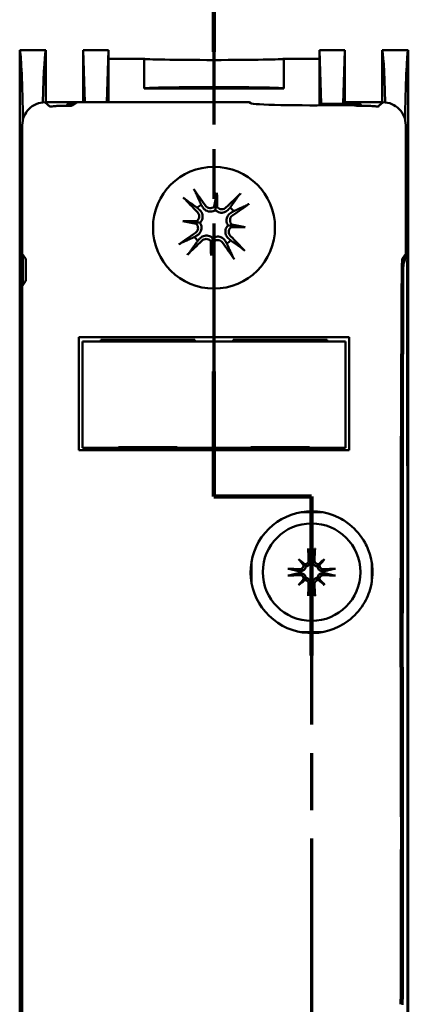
# Model space of a CAD drawing. Header units: millimetres. Extents: x -1 to 153, y 0 to 233.
# Tile 4 of 6: x 121 to 151, y 56 to 132. Entities that reach past the tile are written whole.
import ezdxf

# ---------------------------------------------------------------- set-up
doc = ezdxf.new("R2010")
doc.units = ezdxf.units.MM
doc.header["$LTSCALE"] = 1.333333
doc.linetypes.add('CHAIN', pattern=[0.3543, 0.2362, -0.0295, 0.0591, -0.0295])
doc.linetypes.add('LONG_DASH_DOTTED', pattern=[0.3001, 0.2362, -0.0295, 0.0049, -0.0295])
doc.layers.add('Arêtes visibles(ISO)', color=7, linetype='Continuous', lineweight=50)
doc.layers.add('Lignes des vues en coupe(ISO)', color=7, linetype='LONG_DASH_DOTTED', lineweight=70)

# ---------------------------------------------------------------- blocks, each defined once
blk = doc.blocks.new('SectionConversion2D0')
at = {"layer": 'Lignes des vues en coupe(ISO)', "linetype": 'CHAIN', "ltscale": 36.055874}
blk.add_line((142.981, 201.607), (142.981, 168.884), dxfattribs=at)
at = {"layer": 'Lignes des vues en coupe(ISO)', "linetype": 'Continuous', "lineweight": 140}
for p, q in [((142.981, 201.607), (142.981, 194.433)), ((142.981, 176.058), (142.981, 168.884)), ((142.981, 168.884), (148.581, 168.884)), ((148.581, 168.884), (148.581, 159.731))]:
    blk.add_line(p, q, dxfattribs=at)
at = {"layer": 'Lignes des vues en coupe(ISO)', "linetype": 'CHAIN', "ltscale": 6.222661}
blk.add_line((142.981, 168.884), (148.581, 168.884), dxfattribs=at)
at = {"layer": 'Lignes des vues en coupe(ISO)', "linetype": 'CHAIN', "ltscale": 41.637676}
blk.add_line((148.581, 168.884), (148.581, 130.227), dxfattribs=at)

msp = doc.modelspace()

# ---------------------------------------------------------------- linework, layer by layer
at = {"layer": 'Arêtes visibles(ISO)'}
for p, q in [((120.82, 115.341), (120.82, 129.381)), ((122.82, 129.381), (120.82, 129.381)), ((122.82, 125.381), (122.82, 129.381)), ((127.616, 129.381), (125.687, 129.381)), ((125.687, 129.381), (125.811, 125.381)), ((127.616, 129.381), (125.687, 129.381)), ((125.687, 129.381), (125.687, 129.381)), ((125.687, 129.381), (125.687, 125.381)), ((127.492, 125.381), (127.616, 129.381)), ((127.616, 129.381), (127.616, 128.715)), ((127.616, 129.381), (127.616, 129.381)), ((143.758, 128.715), (143.758, 129.381)), ((143.758, 129.381), (145.687, 129.381)), ((143.758, 129.381), (143.758, 129.381)), ((145.687, 129.381), (143.758, 129.381)), ((143.758, 129.381), (143.886, 125.253)), ((145.559, 125.253), (145.687, 129.381)), ((145.687, 129.381), (145.687, 129.381)), ((145.687, 129.381), (145.687, 125.381)), ((148.554, 125.381), (148.554, 129.381)), ((148.554, 129.381), (150.554, 129.381)), ((150.554, 129.381), (150.554, 115.341)), ((127.616, 125.381), (127.616, 128.715)), ((127.616, 128.715), (130.354, 128.715)), ((130.354, 126.448), (130.354, 128.715)), ((141.02, 128.715), (141.02, 126.448)), ((141.02, 128.715), (143.758, 128.715)), ((143.758, 128.715), (143.758, 125.15)), ((130.354, 126.448), (141.02, 126.448)), ((122.82, 125.381), (122.793, 125.354)), ((122.82, 125.381), (125.237, 125.381)), ((124.515, 125.253), (124.421, 125.16)), ((125.045, 125.253), (124.515, 125.253)), ((124.515, 125.108), (124.515, 125.253)), ((125.237, 125.381), (124.861, 125.131)), ((125.237, 125.381), (138.376, 125.381)), ((138.494, 125.303), (138.376, 125.381)), ((143.886, 125.253), (143.886, 125.15)), ((143.886, 125.253), (145.559, 125.253)), ((145.687, 125.381), (145.559, 125.253)), ((146.86, 125.253), (145.559, 125.253)), ((145.687, 125.381), (148.554, 125.381)), ((146.86, 125.253), (146.86, 125.108)), ((146.953, 125.16), (146.86, 125.253)), ((148.581, 125.354), (148.554, 125.381)), ((146.513, 125.131), (146.499, 125.14)), ((121.02, 113.782), (121.02, 123.642)), ((150.354, 123.642), (150.354, 113.782)), ((135.915, 118.442), (135.82, 117.448)), ((133.293, 116.276), (134.287, 116.181)), ((138.081, 115.82), (137.087, 115.915)), ((120.82, 23.422), (120.82, 115.341)), ((120.82, 115.341), (120.906, 112.851)), ((150.468, 112.851), (150.554, 115.341)), ((150.554, 115.341), (150.554, 23.422)), ((135.459, 113.654), (135.554, 114.648)), ((121.02, 113.782), (121.271, 113.406)), ((121.065, 111.365), (121.065, 113.715)), ((150.1, 113.381), (150.309, 113.381)), ((150.109, 113.414), (150.354, 113.782)), ((150.309, 113.381), (150.187, 113.014)), ((150.309, 113.715), (150.309, 113.381)), ((120.918, 111.663), (120.918, 98.937)), ((121.271, 111.675), (121.02, 111.298)), ((150.456, 98.937), (150.456, 111.663)), ((121.02, 27.464), (121.02, 111.298)), ((134.22, 107.181), (127.02, 107.181)), ((127.02, 107.181), (127.02, 107.048)), ((127.21, 107.381), (144.165, 107.381)), ((129.615, 107.181), (129.615, 107.048)), ((134.22, 107.048), (134.22, 107.181)), ((137.154, 107.181), (137.154, 107.048)), ((144.354, 107.181), (137.154, 107.181)), ((141.759, 107.048), (141.759, 107.181)), ((144.354, 107.048), (144.354, 107.181)), ((125.62, 98.915), (125.62, 107.048)), ((125.62, 107.048), (145.754, 107.048)), ((145.754, 107.048), (145.754, 98.915)), ((128.38, 98.915), (125.62, 98.915)), ((128.38, 98.915), (128.38, 98.955)), ((128.38, 98.955), (132.861, 98.955)), ((128.38, 98.915), (132.861, 98.915)), ((132.861, 98.955), (132.861, 98.915)), ((138.514, 98.915), (132.861, 98.915)), ((138.514, 98.915), (138.514, 98.955)), ((138.514, 98.955), (142.994, 98.955)), ((138.514, 98.915), (142.994, 98.915)), ((142.994, 98.955), (142.994, 98.915)), ((145.754, 98.915), (142.994, 98.915)), ((145.022, 98.715), (126.352, 98.715)), ((120.905, 97.728), (120.889, 97.304)), ((150.485, 97.304), (150.469, 97.728)), ((120.872, 95.911), (120.872, 42.851)), ((150.502, 42.851), (150.502, 95.911)), ((142.16, 90.375), (142.55, 89.985)), ((144.148, 90.375), (143.758, 89.985)), ((142.16, 88.387), (142.55, 88.777)), ((144.148, 88.387), (143.758, 88.777))]:
    msp.add_line(p, q, dxfattribs=at)
for centre, radius in [((135.687, 115.774), 4.667), ((143.154, 89.381), 3.733)]:
    msp.add_circle(centre, radius, dxfattribs=at)
for centre, radius, start, end in [((135.687, 116.048), 1.785, 123.4398, 135.68578), ((135.687, 116.048), 1.785, 33.4398, 45.68578), ((135.687, 116.048), 1.785, 213.4398, 225.68578), ((135.687, 116.048), 1.785, 303.4398, 315.68578), ((135.687, 101.115), 5.667, 202.40395, 202.84474), ((135.687, 101.115), 5.667, 337.15526, 337.59605), ((143.154, 89.381), 4.667, 63.94868, 307.04733), ((143.154, 89.381), 0.957, 85.68672, 94.31328), ((143.154, 89.381), 0.957, 175.68672, 184.31328), ((143.154, 89.381), 0.957, 355.68672, 4.31328), ((143.154, 89.381), 0.957, 265.68672, 274.31328)]:
    msp.add_arc(centre, radius, start, end, dxfattribs=at)
for centre, major_axis, ratio, start_param, end_param in [((120.813, 105.691), (0, -23.694), 0.017455, 2.516747, 3.124139), ((122.828, 105.691), (0, -23.694), 0.017455, 3.159046, 3.732002), ((148.547, 105.691), (0, -23.694), 0.017455, 2.551183, 3.124139), ((150.561, 105.691), (0, -23.694), 0.017455, 3.159046, 3.766438), ((135.687, 128.715), (5.333, 0), 0.017455, 3.141593, 6.283185), ((135.687, 126.448), (5.333, 0), 0.017455, 0, 3.141593), ((143.154, 125.311), (4.667, 0), 0.034921, 3.193953, 5.177013), ((121.042, 123.827), (0, -1.333), 0.017455, 1.727386, 2.516747), ((123.996, 125.132), (-0.867, 0), 0.034921, 1.369212, 3.089233), ((124.421, 123.827), (0, 1.333), 0.017455, 0.017453, 0.286339), ((145.633, 125.139), (0.867, 0), 0.034921, 0.05236, 2.03542), ((147.379, 125.132), (-0.867, 0), 0.034921, 0.05236, 1.772409), ((146.953, 123.827), (0, -1.333), 0.017455, 2.855254, 3.124139), ((150.333, 123.827), (0, 1.333), 0.017455, 0.624845, 1.414207), ((135.131, 115.672), (-5.968, 8.815), 0.087156, 4.858078, 5.007991), ((136.161, 116.523), (7.531, -7.524), 0.087156, 4.416787, 4.5667), ((137.288, 115.787), (1.693, 10.402), 0.173648, 1.341111, 1.444187), ((134.066, 116.094), (-0.299, -10.534), 0.173648, 1.697406, 1.800481), ((136.162, 115.574), (-7.524, -7.531), 0.087156, 4.416787, 4.5667), ((135.578, 117.691), (-0.358, 0.058), 0.868224, 2.08502, 2.445156), ((136.104, 117.641), (-0.362, 0.01), 0.868224, 0.696437, 1.056572), ((135.311, 116.604), (8.815, 5.968), 0.087156, 4.858078, 5.007991), ((135.641, 114.426), (10.534, -0.299), 0.173648, 1.697406, 1.800481), ((135.948, 117.649), (-10.402, 1.693), 0.173648, 1.341111, 1.444187), ((134.094, 116.465), (-0.01, -0.362), 0.868224, 0.696437, 1.056572), ((134.044, 115.939), (-0.058, -0.358), 0.868224, 2.08502, 2.445156), ((137.281, 115.631), (0.01, 0.362), 0.868224, 0.696437, 1.056572), ((135.733, 117.669), (-10.534, 0.299), 0.173648, 1.697406, 1.800481), ((135.426, 114.447), (10.402, -1.693), 0.173648, 1.341111, 1.444187), ((137.331, 116.157), (0.058, 0.358), 0.868224, 2.08502, 2.445156), ((136.063, 115.492), (-8.815, -5.968), 0.087156, 4.858078, 5.007991), ((135.212, 116.522), (7.524, 7.531), 0.087156, 4.416787, 4.5667), ((137.309, 116.002), (0.299, 10.534), 0.173648, 1.697406, 1.800481), ((135.27, 114.454), (0.362, -0.01), 0.868224, 0.696437, 1.056572), ((134.086, 116.309), (-1.693, -10.402), 0.173648, 1.341111, 1.444187), ((135.796, 114.404), (0.358, -0.058), 0.868224, 2.08502, 2.445156), ((135.213, 115.573), (-7.531, 7.524), 0.087156, 4.416787, 4.5667), ((136.243, 116.424), (5.968, -8.815), 0.087156, 4.858078, 5.007991), ((121.27, 112.54), (0, 0.867), 0.034921, 3.193953, 6.230825), ((150.112, 111.683), (0, 1.733), 0.034921, 0.05236, 1.40347), ((120.895, 111.663), (0, 1.333), 0.017455, 4.712389, 5.811946), ((150.188, 111.683), (0, 1.333), 0.017455, 0.05236, 1.40347), ((150.479, 111.663), (0, -1.333), 0.017455, 3.612832, 4.712389), ((156.034, 83.037), (0, 173.733), 0.034921, 1.40347, 1.570796), ((153.149, 83.037), (0, 173.333), 0.017455, 1.40347, 1.570796), ((129.86, 105.838), (0, -2), 0.052408, 2.220415, 2.307094), ((141.515, 105.838), (0, 2), 0.052408, 0.834498, 0.921178), ((120.895, 98.937), (0, 1.333), 0.017455, 3.577925, 4.712389), ((150.479, 98.937), (0, -1.333), 0.017455, 4.712389, 5.846853), ((120.899, 96.098), (0.004, 1.382), 0.019466, 0.510353, 1.706445), ((150.475, 96.098), (0.004, -1.382), 0.019466, 1.435148, 2.631239), ((143.56, 89.406), (0.409, -6.642), 0.087156, 4.432844, 4.574111), ((142.747, 89.406), (0.409, 6.642), 0.087156, 4.850666, 4.991934), ((142.464, 88.608), (4.914, -4.38), 0.173648, 1.694352, 1.785615), ((143.927, 90.071), (-4.38, 4.914), 0.173648, 1.355978, 1.44724), ((142.346, 89.954), (-0.161, -0.144), 0.868224, 2.179592, 2.496889), ((142.581, 90.189), (-0.144, -0.161), 0.868224, 0.644704, 0.962001), ((143.843, 88.608), (4.914, 4.38), 0.173648, 1.355978, 1.44724), ((143.727, 90.189), (-0.144, 0.161), 0.868224, 2.179592, 2.496889), ((143.962, 89.954), (-0.161, 0.144), 0.868224, 0.644704, 0.962001), ((142.38, 90.071), (-4.38, -4.914), 0.173648, 1.694352, 1.785615), ((143.129, 88.975), (-6.642, 0.409), 0.087156, 4.850666, 4.991934), ((143.129, 89.788), (6.642, 0.409), 0.087156, 4.432844, 4.574111), ((143.179, 88.975), (-6.642, -0.409), 0.087156, 4.432844, 4.574111), ((143.179, 89.788), (6.642, -0.409), 0.087156, 4.850666, 4.991934), ((143.927, 88.692), (4.38, 4.914), 0.173648, 1.694352, 1.785615), ((142.464, 90.155), (-4.914, -4.38), 0.173648, 1.355978, 1.44724), ((142.346, 88.808), (0.161, -0.144), 0.868224, 0.644704, 0.962001), ((142.581, 88.573), (0.144, -0.161), 0.868224, 2.179592, 2.496889), ((143.56, 89.356), (-0.409, -6.642), 0.087156, 4.850666, 4.991934), ((142.747, 89.356), (-0.409, 6.642), 0.087156, 4.432844, 4.574111), ((143.727, 88.573), (0.144, 0.161), 0.868224, 0.644704, 0.962001), ((143.843, 90.155), (-4.914, 4.38), 0.173648, 1.694352, 1.785615), ((143.962, 88.808), (0.161, 0.144), 0.868224, 2.179592, 2.496889), ((142.38, 88.692), (4.38, -4.914), 0.173648, 1.355978, 1.44724), ((150.121, 83.037), (0, 4.4), 0.034921, 1.570796, 1.694505), ((150.193, 83.037), (0, 4), 0.017455, 1.570796, 1.694505), ((146.286, 69.381), (0, -106.267), 0.034921, 1.447088, 1.694505), ((148.276, 69.381), (0, -106.667), 0.017455, 1.447088, 1.694505)]:
    msp.add_ellipse(centre, major_axis=major_axis, ratio=ratio, start_param=start_param, end_param=end_param, dxfattribs=at)
for points, knots in [([(122.754, 125.381), (122.524, 125.38), (122.297, 125.335), (121.874, 125.159), (121.682, 125.03), (121.366, 124.711), (121.242, 124.525), (121.066, 124.106), (121.02, 123.875), (121.02, 123.642)], [0.0004388, 0.0004388, 0.0004388, 0.0004388, 0.0521535, 0.0521535, 0.1036007, 0.1036007, 0.153462, 0.153462, 0.2058859, 0.2058859, 0.2058859, 0.2058859]), ([(123.13, 125.055), (123.064, 125.114), (123, 125.176), (122.876, 125.288), (122.815, 125.34), (122.754, 125.381)], [0.0502141, 0.0502141, 0.0502141, 0.0502141, 0.3354276, 0.3354276, 0.606791, 0.606791, 0.606791, 0.606791]), ([(148.62, 125.381), (148.557, 125.338), (148.493, 125.283), (148.369, 125.171), (148.307, 125.111), (148.244, 125.055)], [0.0044833, 0.0044833, 0.0044833, 0.0044833, 0.2782055, 0.2782055, 0.5407122, 0.5407122, 0.5407122, 0.5407122]), ([(150.354, 123.642), (150.354, 123.874), (150.308, 124.103), (150.132, 124.528), (150.003, 124.719), (149.683, 125.036), (149.497, 125.16), (149.08, 125.335), (148.851, 125.38), (148.62, 125.381)], [0, 0, 0, 0, 0.0521535, 0.0521535, 0.1036007, 0.1036007, 0.1534619, 0.1534619, 0.2054471, 0.2054471, 0.2054471, 0.2054471]), ([(123.822, 125.102), (123.713, 125.103), (123.609, 125.098), (123.431, 125.083), (123.357, 125.073), (123.244, 125.059), (123.203, 125.054), (123.162, 125.051), (123.152, 125.051), (123.141, 125.052), (123.138, 125.052), (123.133, 125.053), (123.131, 125.054), (123.13, 125.055)], [0, 0, 0, 0, 0.02514229, 0.02514229, 0.04808841, 0.04808841, 0.06826972, 0.06826972, 0.07673161, 0.07673161, 0.08163005, 0.08163005, 0.08594566, 0.08594566, 0.08594566, 0.08594566]), ([(148.244, 125.055), (148.243, 125.054), (148.241, 125.053), (148.234, 125.052), (148.228, 125.051), (148.21, 125.051), (148.194, 125.052), (148.134, 125.058), (148.078, 125.066), (147.942, 125.082), (147.864, 125.09), (147.708, 125.1), (147.631, 125.103), (147.552, 125.102)], [0, 0, 0, 0, 0.0053353, 0.0053353, 0.01176717, 0.01176717, 0.02314807, 0.02314807, 0.04602452, 0.04602452, 0.06774775, 0.06774775, 0.08589992, 0.08589992, 0.08589992, 0.08589992]), ([(134.128, 118.737), (134.14, 118.72), (134.153, 118.701), (134.18, 118.662), (134.198, 118.635), (134.225, 118.592), (134.239, 118.568), (134.256, 118.538), (134.263, 118.524), (134.267, 118.514)], [0.02009358, 0.02009358, 0.02009358, 0.02009358, 0.02470436, 0.02470436, 0.03086166, 0.03086166, 0.03700288, 0.03700288, 0.04202941, 0.04202941, 0.04202941, 0.04202941]), ([(133.533, 117.908), (133.524, 117.914), (133.512, 117.923), (133.485, 117.946), (133.465, 117.964), (133.428, 117.998), (133.405, 118.021), (133.371, 118.055), (133.355, 118.071), (133.34, 118.086)], [0.05659998, 0.05659998, 0.05659998, 0.05659998, 0.06162651, 0.06162651, 0.06776774, 0.06776774, 0.07392503, 0.07392503, 0.07853581, 0.07853581, 0.07853581, 0.07853581]), ([(137.547, 118.202), (137.553, 118.211), (137.563, 118.223), (137.585, 118.25), (137.603, 118.27), (137.638, 118.307), (137.66, 118.33), (137.694, 118.364), (137.711, 118.38), (137.726, 118.395)], [0.05659998, 0.05659998, 0.05659998, 0.05659998, 0.06162651, 0.06162651, 0.06776774, 0.06776774, 0.07392503, 0.07392503, 0.07853581, 0.07853581, 0.07853581, 0.07853581]), ([(134.419, 116.965), (134.459, 116.925), (134.493, 116.874), (134.538, 116.762), (134.549, 116.701), (134.549, 116.588), (134.537, 116.528), (134.491, 116.417), (134.457, 116.366), (134.401, 116.309), (134.382, 116.293), (134.362, 116.279)], [0, 0, 0, 0, 0.01285996, 0.01285996, 0.02571992, 0.02571992, 0.03841194, 0.03841194, 0.05110395, 0.05110395, 0.05644229, 0.05644229, 0.05644229, 0.05644229]), ([(134.587, 117.134), (134.594, 117.127), (134.601, 117.121), (134.653, 117.069), (134.696, 117.014), (134.762, 116.892), (134.786, 116.825), (134.811, 116.704), (134.816, 116.641), (134.806, 116.514), (134.792, 116.45), (134.749, 116.335), (134.717, 116.277), (134.658, 116.199), (134.636, 116.173), (134.612, 116.15)], [0.2084182, 0.2084182, 0.2084182, 0.2084182, 0.21081033, 0.21081033, 0.2270141, 0.2270141, 0.24321787, 0.24321787, 0.25700514, 0.25700514, 0.27079242, 0.27079242, 0.28457969, 0.28457969, 0.29197487, 0.29197487, 0.29197487, 0.29197487]), ([(135.789, 117.123), (135.762, 117.104), (135.733, 117.087), (135.645, 117.043), (135.582, 117.023), (135.462, 117.003), (135.396, 117.001), (135.269, 117.016), (135.208, 117.032), (135.094, 117.079), (135.032, 117.115), (134.925, 117.204), (134.879, 117.256), (134.844, 117.309), (134.839, 117.317), (134.833, 117.325), (134.828, 117.333)], [-0.08116454, -0.08116454, -0.08116454, -0.08116454, -0.07376936, -0.07376936, -0.05998209, -0.05998209, -0.04619482, -0.04619482, -0.03240754, -0.03240754, -0.01620377, -0.01620377, 0, 0, 0, 0.00239212, 0.00239212, 0.00239212, 0.00239212]), ([(135.71, 117.392), (135.703, 117.386), (135.695, 117.379), (135.644, 117.337), (135.59, 117.308), (135.476, 117.273), (135.414, 117.267), (135.302, 117.277), (135.243, 117.294), (135.136, 117.35), (135.089, 117.388), (135.043, 117.442), (135.034, 117.454), (135.025, 117.466)], [0.02354194, 0.02354194, 0.02354194, 0.02354194, 0.02575103, 0.02575103, 0.0384746, 0.0384746, 0.05119816, 0.05119816, 0.06396744, 0.06396744, 0.07673673, 0.07673673, 0.08003865, 0.08003865, 0.08003865, 0.08003865]), ([(135.82, 117.448), (135.816, 117.4), (135.812, 117.36), (135.802, 117.25), (135.795, 117.185), (135.789, 117.123)], [-3.6471527, -3.6471527, -3.6471527, -3.6471527, -3.593638, -3.593638, -3.4681207, -3.4681207, -3.4681207, -3.4681207]), ([(136.773, 117.148), (136.766, 117.141), (136.76, 117.134), (136.709, 117.082), (136.653, 117.039), (136.531, 116.973), (136.465, 116.949), (136.344, 116.924), (136.28, 116.919), (136.153, 116.929), (136.089, 116.943), (135.974, 116.986), (135.916, 117.018), (135.838, 117.077), (135.812, 117.099), (135.789, 117.123)], [0.2084182, 0.2084182, 0.2084182, 0.2084182, 0.21081033, 0.21081033, 0.2270141, 0.2270141, 0.24321787, 0.24321787, 0.25700514, 0.25700514, 0.27079242, 0.27079242, 0.28457969, 0.28457969, 0.29197487, 0.29197487, 0.29197487, 0.29197487]), ([(136.605, 117.316), (136.564, 117.276), (136.513, 117.242), (136.401, 117.197), (136.34, 117.186), (136.227, 117.186), (136.167, 117.198), (136.056, 117.244), (136.005, 117.278), (135.949, 117.334), (135.933, 117.353), (135.918, 117.373)], [0, 0, 0, 0, 0.01285996, 0.01285996, 0.02571992, 0.02571992, 0.03841194, 0.03841194, 0.05110395, 0.05110395, 0.05644229, 0.05644229, 0.05644229, 0.05644229]), ([(138.377, 117.607), (138.36, 117.595), (138.34, 117.582), (138.301, 117.555), (138.274, 117.537), (138.231, 117.51), (138.208, 117.496), (138.177, 117.479), (138.163, 117.472), (138.154, 117.468)], [0.02009358, 0.02009358, 0.02009358, 0.02009358, 0.02470436, 0.02470436, 0.03086166, 0.03086166, 0.03700288, 0.03700288, 0.04202941, 0.04202941, 0.04202941, 0.04202941]), ([(136.762, 115.946), (136.743, 115.973), (136.726, 116.002), (136.683, 116.09), (136.663, 116.153), (136.642, 116.273), (136.64, 116.339), (136.655, 116.466), (136.672, 116.527), (136.719, 116.641), (136.755, 116.703), (136.843, 116.81), (136.895, 116.856), (136.948, 116.891), (136.956, 116.896), (136.964, 116.902), (136.972, 116.907)], [-0.08116454, -0.08116454, -0.08116454, -0.08116454, -0.07376936, -0.07376936, -0.05998209, -0.05998209, -0.04619482, -0.04619482, -0.03240754, -0.03240754, -0.01620377, -0.01620377, 0, 0, 0, 0.00239212, 0.00239212, 0.00239212, 0.00239212]), ([(137.032, 116.025), (137.025, 116.032), (137.018, 116.04), (136.976, 116.092), (136.947, 116.145), (136.912, 116.26), (136.906, 116.321), (136.917, 116.433), (136.933, 116.492), (136.989, 116.599), (137.027, 116.646), (137.081, 116.692), (137.093, 116.701), (137.105, 116.71)], [0.02354357, 0.02354357, 0.02354357, 0.02354357, 0.0258252, 0.0258252, 0.03851169, 0.03851169, 0.05119818, 0.05119818, 0.06396747, 0.06396747, 0.07673675, 0.07673675, 0.08003868, 0.08003868, 0.08003868, 0.08003868]), ([(134.343, 116.071), (134.35, 116.063), (134.356, 116.056), (134.398, 116.004), (134.427, 115.951), (134.462, 115.836), (134.468, 115.775), (134.458, 115.662), (134.441, 115.603), (134.385, 115.497), (134.347, 115.449), (134.293, 115.404), (134.281, 115.395), (134.269, 115.386)], [0.02354357, 0.02354357, 0.02354357, 0.02354357, 0.0258252, 0.0258252, 0.03851169, 0.03851169, 0.05119818, 0.05119818, 0.06396747, 0.06396747, 0.07673675, 0.07673675, 0.08003868, 0.08003868, 0.08003868, 0.08003868]), ([(134.287, 116.181), (134.335, 116.177), (134.375, 116.173), (134.485, 116.162), (134.55, 116.156), (134.612, 116.15)], [-3.6471527, -3.6471527, -3.6471527, -3.6471527, -3.593638, -3.593638, -3.4681207, -3.4681207, -3.4681207, -3.4681207]), ([(134.612, 116.15), (134.631, 116.123), (134.648, 116.094), (134.692, 116.006), (134.712, 115.943), (134.732, 115.822), (134.734, 115.756), (134.719, 115.63), (134.702, 115.569), (134.656, 115.454), (134.62, 115.393), (134.531, 115.286), (134.479, 115.24), (134.426, 115.204), (134.418, 115.199), (134.41, 115.194), (134.402, 115.189)], [-0.08116454, -0.08116454, -0.08116454, -0.08116454, -0.07376936, -0.07376936, -0.05998209, -0.05998209, -0.04619482, -0.04619482, -0.03240754, -0.03240754, -0.01620377, -0.01620377, 0, 0, 0, 0.00239212, 0.00239212, 0.00239212, 0.00239212]), ([(136.787, 114.962), (136.78, 114.969), (136.773, 114.975), (136.721, 115.026), (136.679, 115.082), (136.612, 115.204), (136.588, 115.27), (136.564, 115.391), (136.559, 115.454), (136.568, 115.582), (136.582, 115.646), (136.625, 115.761), (136.657, 115.819), (136.716, 115.897), (136.738, 115.923), (136.762, 115.946)], [0.2084182, 0.2084182, 0.2084182, 0.2084182, 0.21081033, 0.21081033, 0.2270141, 0.2270141, 0.24321787, 0.24321787, 0.25700514, 0.25700514, 0.27079242, 0.27079242, 0.28457969, 0.28457969, 0.29197487, 0.29197487, 0.29197487, 0.29197487]), ([(137.087, 115.915), (137.039, 115.919), (136.999, 115.923), (136.889, 115.933), (136.824, 115.94), (136.762, 115.946)], [-3.6471527, -3.6471527, -3.6471527, -3.6471527, -3.593638, -3.593638, -3.4681207, -3.4681207, -3.4681207, -3.4681207]), ([(136.955, 115.13), (136.915, 115.171), (136.881, 115.222), (136.836, 115.334), (136.825, 115.395), (136.826, 115.508), (136.837, 115.568), (136.883, 115.679), (136.917, 115.73), (136.974, 115.786), (136.992, 115.802), (137.012, 115.817)], [0, 0, 0, 0, 0.01285996, 0.01285996, 0.02571992, 0.02571992, 0.03841194, 0.03841194, 0.05110395, 0.05110395, 0.05644229, 0.05644229, 0.05644229, 0.05644229]), ([(134.601, 114.948), (134.608, 114.955), (134.614, 114.962), (134.666, 115.014), (134.721, 115.056), (134.843, 115.123), (134.91, 115.147), (135.031, 115.171), (135.094, 115.176), (135.221, 115.167), (135.285, 115.153), (135.4, 115.11), (135.458, 115.078), (135.536, 115.019), (135.562, 114.997), (135.585, 114.973)], [0.2084182, 0.2084182, 0.2084182, 0.2084182, 0.21081033, 0.21081033, 0.2270141, 0.2270141, 0.24321787, 0.24321787, 0.25700514, 0.25700514, 0.27079242, 0.27079242, 0.28457969, 0.28457969, 0.29197487, 0.29197487, 0.29197487, 0.29197487]), ([(134.77, 114.78), (134.81, 114.819), (134.861, 114.854), (134.973, 114.899), (135.033, 114.91), (135.147, 114.909), (135.207, 114.898), (135.318, 114.852), (135.369, 114.818), (135.426, 114.761), (135.442, 114.743), (135.456, 114.723)], [0, 0, 0, 0, 0.01283183, 0.01283183, 0.02566366, 0.02566366, 0.0383838, 0.0383838, 0.05110394, 0.05110394, 0.05644228, 0.05644228, 0.05644228, 0.05644228]), ([(135.554, 114.648), (135.558, 114.696), (135.562, 114.736), (135.573, 114.846), (135.579, 114.911), (135.585, 114.973)], [-3.6471527, -3.6471527, -3.6471527, -3.6471527, -3.593638, -3.593638, -3.4681207, -3.4681207, -3.4681207, -3.4681207]), ([(135.585, 114.973), (135.612, 114.992), (135.641, 115.009), (135.729, 115.052), (135.792, 115.072), (135.913, 115.093), (135.979, 115.095), (136.105, 115.08), (136.166, 115.063), (136.281, 115.016), (136.342, 114.98), (136.449, 114.892), (136.495, 114.84), (136.531, 114.787), (136.536, 114.779), (136.541, 114.771), (136.546, 114.763)], [-0.08116454, -0.08116454, -0.08116454, -0.08116454, -0.07376936, -0.07376936, -0.05998209, -0.05998209, -0.04619482, -0.04619482, -0.03240754, -0.03240754, -0.01620377, -0.01620377, 0, 0, 0, 0.00239212, 0.00239212, 0.00239212, 0.00239212]), ([(135.664, 114.703), (135.671, 114.71), (135.679, 114.717), (135.73, 114.758), (135.784, 114.788), (135.899, 114.823), (135.96, 114.829), (136.073, 114.818), (136.132, 114.802), (136.238, 114.746), (136.286, 114.708), (136.331, 114.654), (136.34, 114.642), (136.349, 114.63)], [0.02354194, 0.02354194, 0.02354194, 0.02354194, 0.02575103, 0.02575103, 0.0384746, 0.0384746, 0.05119816, 0.05119816, 0.06396744, 0.06396744, 0.07673673, 0.07673673, 0.08003865, 0.08003865, 0.08003865, 0.08003865]), ([(132.998, 114.489), (133.015, 114.501), (133.034, 114.514), (133.073, 114.541), (133.1, 114.559), (133.143, 114.585), (133.167, 114.599), (133.197, 114.616), (133.211, 114.623), (133.221, 114.628)], [0.02009358, 0.02009358, 0.02009358, 0.02009358, 0.02470436, 0.02470436, 0.03086166, 0.03086166, 0.03700288, 0.03700288, 0.04202941, 0.04202941, 0.04202941, 0.04202941]), ([(137.841, 114.188), (137.85, 114.182), (137.862, 114.172), (137.889, 114.15), (137.909, 114.132), (137.946, 114.097), (137.97, 114.075), (138.003, 114.041), (138.02, 114.024), (138.034, 114.009)], [0.05659998, 0.05659998, 0.05659998, 0.05659998, 0.06162651, 0.06162651, 0.06776774, 0.06776774, 0.07392503, 0.07392503, 0.07853581, 0.07853581, 0.07853581, 0.07853581]), ([(133.827, 113.894), (133.821, 113.885), (133.812, 113.873), (133.789, 113.846), (133.771, 113.826), (133.737, 113.789), (133.714, 113.765), (133.68, 113.732), (133.664, 113.715), (133.649, 113.701)], [0.05659998, 0.05659998, 0.05659998, 0.05659998, 0.06162651, 0.06162651, 0.06776774, 0.06776774, 0.07392503, 0.07392503, 0.07853581, 0.07853581, 0.07853581, 0.07853581]), ([(137.246, 113.358), (137.234, 113.375), (137.221, 113.395), (137.194, 113.434), (137.176, 113.461), (137.15, 113.504), (137.136, 113.527), (137.119, 113.558), (137.112, 113.572), (137.107, 113.581)], [0.02009358, 0.02009358, 0.02009358, 0.02009358, 0.02470436, 0.02470436, 0.03086166, 0.03086166, 0.03700288, 0.03700288, 0.04202941, 0.04202941, 0.04202941, 0.04202941]), ([(125.354, 107.381), (125.551, 107.381), (125.752, 107.381), (126.367, 107.381), (126.788, 107.381), (127.21, 107.381)], [-0.1418908, -0.1418908, -0.1418908, -0.1418908, -0.0949285, -0.0949285, 0, 0, 0, 0]), ([(144.165, 107.381), (144.586, 107.381), (145.007, 107.381), (145.622, 107.381), (145.823, 107.381), (146.02, 107.381)], [-0.1961071, -0.1961071, -0.1961071, -0.1961071, -0.1011786, -0.1011786, -0.0542163, -0.0542163, -0.0542163, -0.0542163]), ([(145.203, 93.574), (145.508, 93.425), (145.796, 93.242), (146.555, 92.639), (146.953, 92.16), (147.431, 91.287), (147.573, 90.931), (147.733, 90.311), (147.777, 90.065), (147.819, 89.613), (147.825, 89.409), (147.805, 88.883), (147.759, 88.566), (147.565, 87.779), (147.373, 87.327), (146.816, 86.437), (146.427, 86.005), (145.965, 85.657)], [0, 0, 0, 0, 0.0872767, 0.0872767, 0.2517831, 0.2517831, 0.3545996, 0.3545996, 0.4188599, 0.4188599, 0.4712174, 0.4712174, 0.5549894, 0.5549894, 0.6890245, 0.6890245, 0.8377198, 0.8377198, 0.8377198, 0.8377198]), ([(142.905, 91.071), (142.903, 91.076), (142.902, 91.084), (142.899, 91.102), (142.897, 91.116), (142.895, 91.142), (142.894, 91.159), (142.892, 91.183), (142.892, 91.194), (142.891, 91.205)], [0.02933377, 0.02933377, 0.02933377, 0.02933377, 0.03193592, 0.03193592, 0.03511811, 0.03511811, 0.03831179, 0.03831179, 0.04057572, 0.04057572, 0.04057572, 0.04057572]), ([(143.416, 91.205), (143.416, 91.194), (143.415, 91.183), (143.414, 91.159), (143.413, 91.142), (143.41, 91.116), (143.408, 91.102), (143.406, 91.084), (143.404, 91.076), (143.403, 91.071)], [0.01054454, 0.01054454, 0.01054454, 0.01054454, 0.01280848, 0.01280848, 0.01600216, 0.01600216, 0.01918435, 0.01918435, 0.0217865, 0.0217865, 0.0217865, 0.0217865]), ([(142.71, 89.825), (142.708, 89.807), (142.705, 89.788), (142.692, 89.732), (142.677, 89.694), (142.64, 89.628), (142.615, 89.596), (142.559, 89.541), (142.528, 89.518), (142.461, 89.481), (142.42, 89.465), (142.336, 89.447), (142.293, 89.445), (142.254, 89.448), (142.249, 89.448), (142.244, 89.448), (142.239, 89.449)], [-0.04956441, -0.04956441, -0.04956441, -0.04956441, -0.0454903, -0.0454903, -0.03700127, -0.03700127, -0.02851224, -0.02851224, -0.02002322, -0.02002322, -0.01001161, -0.01001161, 0, 0, 0, 0.00126722, 0.00126722, 0.00126722, 0.00126722]), ([(142.541, 89.922), (142.542, 89.908), (142.543, 89.895), (142.543, 89.848), (142.536, 89.811), (142.507, 89.743), (142.486, 89.712), (142.437, 89.662), (142.406, 89.641), (142.338, 89.612), (142.301, 89.605), (142.26, 89.604), (142.255, 89.604), (142.249, 89.604)], [0.01297328, 0.01297328, 0.01297328, 0.01297328, 0.01583576, 0.01583576, 0.02366653, 0.02366653, 0.03149729, 0.03149729, 0.03935627, 0.03935627, 0.04721524, 0.04721524, 0.04854192, 0.04854192, 0.04854192, 0.04854192]), ([(142.55, 89.985), (142.576, 89.959), (142.596, 89.939), (142.65, 89.885), (142.681, 89.854), (142.71, 89.825)], [-2.5352359, -2.5352359, -2.5352359, -2.5352359, -2.4966866, -2.4966866, -2.4120902, -2.4120902, -2.4120902, -2.4120902]), ([(142.931, 90.286), (142.932, 90.252), (142.927, 90.214), (142.903, 90.144), (142.883, 90.112), (142.836, 90.06), (142.807, 90.037), (142.74, 90.004), (142.704, 89.995), (142.651, 89.991), (142.632, 89.992), (142.613, 89.994)], [0, 0, 0, 0, 0.00790457, 0.00790457, 0.01580914, 0.01580914, 0.02362349, 0.02362349, 0.03143784, 0.03143784, 0.03552688, 0.03552688, 0.03552688, 0.03552688]), ([(143.086, 90.296), (143.087, 90.291), (143.087, 90.286), (143.09, 90.242), (143.088, 90.199), (143.07, 90.115), (143.054, 90.074), (143.017, 90.007), (142.994, 89.976), (142.939, 89.92), (142.907, 89.895), (142.841, 89.858), (142.803, 89.843), (142.747, 89.83), (142.728, 89.827), (142.71, 89.825)], [0.13266454, 0.13266454, 0.13266454, 0.13266454, 0.13393176, 0.13393176, 0.14394336, 0.14394336, 0.15395497, 0.15395497, 0.162444, 0.162444, 0.17093303, 0.17093303, 0.17942206, 0.17942206, 0.18349616, 0.18349616, 0.18349616, 0.18349616]), ([(143.597, 89.825), (143.579, 89.827), (143.561, 89.83), (143.504, 89.843), (143.466, 89.858), (143.401, 89.895), (143.368, 89.92), (143.313, 89.976), (143.291, 90.007), (143.254, 90.074), (143.238, 90.115), (143.22, 90.199), (143.217, 90.242), (143.22, 90.281), (143.22, 90.286), (143.221, 90.291), (143.221, 90.296)], [-0.04956441, -0.04956441, -0.04956441, -0.04956441, -0.0454903, -0.0454903, -0.03700127, -0.03700127, -0.02851224, -0.02851224, -0.02002322, -0.02002322, -0.01001161, -0.01001161, 0, 0, 0, 0.00126722, 0.00126722, 0.00126722, 0.00126722]), ([(143.694, 89.994), (143.681, 89.993), (143.668, 89.992), (143.62, 89.992), (143.583, 89.999), (143.515, 90.028), (143.484, 90.049), (143.435, 90.098), (143.413, 90.129), (143.384, 90.197), (143.377, 90.234), (143.377, 90.275), (143.377, 90.28), (143.377, 90.286)], [0.01297469, 0.01297469, 0.01297469, 0.01297469, 0.01587761, 0.01587761, 0.02368746, 0.02368746, 0.03149731, 0.03149731, 0.03935628, 0.03935628, 0.04721526, 0.04721526, 0.04854193, 0.04854193, 0.04854193, 0.04854193]), ([(143.758, 89.985), (143.732, 89.959), (143.711, 89.939), (143.657, 89.885), (143.627, 89.854), (143.597, 89.825)], [-2.5352359, -2.5352359, -2.5352359, -2.5352359, -2.4966866, -2.4966866, -2.4120902, -2.4120902, -2.4120902, -2.4120902]), ([(144.069, 89.449), (144.064, 89.448), (144.059, 89.448), (144.014, 89.445), (143.971, 89.447), (143.887, 89.465), (143.847, 89.481), (143.78, 89.518), (143.748, 89.541), (143.692, 89.596), (143.668, 89.628), (143.631, 89.694), (143.616, 89.732), (143.602, 89.788), (143.599, 89.807), (143.597, 89.825)], [0.13266454, 0.13266454, 0.13266454, 0.13266454, 0.13393176, 0.13393176, 0.14394336, 0.14394336, 0.15395497, 0.15395497, 0.162444, 0.162444, 0.17093303, 0.17093303, 0.17942206, 0.17942206, 0.18349616, 0.18349616, 0.18349616, 0.18349616]), ([(144.059, 89.604), (144.024, 89.603), (143.987, 89.608), (143.917, 89.632), (143.884, 89.652), (143.832, 89.699), (143.809, 89.728), (143.777, 89.795), (143.767, 89.831), (143.764, 89.884), (143.764, 89.903), (143.767, 89.922)], [0, 0, 0, 0, 0.00790457, 0.00790457, 0.01580914, 0.01580914, 0.02362349, 0.02362349, 0.03143784, 0.03143784, 0.03552648, 0.03552648, 0.03552648, 0.03552648]), ([(141.33, 89.644), (141.341, 89.643), (141.352, 89.643), (141.376, 89.641), (141.393, 89.64), (141.419, 89.638), (141.433, 89.636), (141.451, 89.633), (141.459, 89.632), (141.464, 89.63)], [0.01054454, 0.01054454, 0.01054454, 0.01054454, 0.01280848, 0.01280848, 0.01600216, 0.01600216, 0.01918435, 0.01918435, 0.0217865, 0.0217865, 0.0217865, 0.0217865]), ([(141.464, 89.132), (141.459, 89.131), (141.451, 89.129), (141.433, 89.127), (141.419, 89.125), (141.393, 89.122), (141.376, 89.121), (141.352, 89.12), (141.341, 89.119), (141.33, 89.119)], [0.02933377, 0.02933377, 0.02933377, 0.02933377, 0.03193592, 0.03193592, 0.03511811, 0.03511811, 0.03831179, 0.03831179, 0.04057572, 0.04057572, 0.04057572, 0.04057572]), ([(142.239, 89.314), (142.244, 89.314), (142.249, 89.315), (142.293, 89.318), (142.336, 89.315), (142.42, 89.297), (142.461, 89.281), (142.528, 89.244), (142.559, 89.222), (142.615, 89.167), (142.64, 89.134), (142.677, 89.069), (142.692, 89.031), (142.705, 88.974), (142.708, 88.956), (142.71, 88.938)], [0.13266454, 0.13266454, 0.13266454, 0.13266454, 0.13393176, 0.13393176, 0.14394336, 0.14394336, 0.15395497, 0.15395497, 0.162444, 0.162444, 0.17093303, 0.17093303, 0.17942206, 0.17942206, 0.18349616, 0.18349616, 0.18349616, 0.18349616]), ([(142.249, 89.158), (142.283, 89.16), (142.321, 89.155), (142.391, 89.13), (142.423, 89.11), (142.475, 89.064), (142.498, 89.034), (142.531, 88.968), (142.54, 88.931), (142.544, 88.879), (142.543, 88.86), (142.541, 88.841)], [0, 0, 0, 0, 0.00790457, 0.00790457, 0.01580914, 0.01580914, 0.02362349, 0.02362349, 0.03143784, 0.03143784, 0.03552648, 0.03552648, 0.03552648, 0.03552648]), ([(143.597, 88.938), (143.599, 88.956), (143.602, 88.974), (143.616, 89.031), (143.631, 89.069), (143.668, 89.134), (143.692, 89.167), (143.748, 89.222), (143.78, 89.244), (143.847, 89.281), (143.887, 89.297), (143.971, 89.315), (144.014, 89.318), (144.054, 89.315), (144.059, 89.315), (144.064, 89.314), (144.069, 89.314)], [-0.04956441, -0.04956441, -0.04956441, -0.04956441, -0.0454903, -0.0454903, -0.03700127, -0.03700127, -0.02851224, -0.02851224, -0.02002322, -0.02002322, -0.01001161, -0.01001161, 0, 0, 0, 0.00126722, 0.00126722, 0.00126722, 0.00126722]), ([(143.767, 88.841), (143.765, 88.854), (143.764, 88.867), (143.765, 88.914), (143.772, 88.951), (143.8, 89.02), (143.821, 89.051), (143.871, 89.1), (143.902, 89.122), (143.97, 89.151), (144.007, 89.158), (144.047, 89.158), (144.053, 89.158), (144.059, 89.158)], [0.01297328, 0.01297328, 0.01297328, 0.01297328, 0.01583576, 0.01583576, 0.02366653, 0.02366653, 0.03149729, 0.03149729, 0.03935627, 0.03935627, 0.04721524, 0.04721524, 0.04854192, 0.04854192, 0.04854192, 0.04854192]), ([(144.843, 89.63), (144.849, 89.632), (144.856, 89.633), (144.874, 89.636), (144.888, 89.638), (144.914, 89.64), (144.931, 89.641), (144.955, 89.643), (144.967, 89.643), (144.977, 89.644)], [0.02933377, 0.02933377, 0.02933377, 0.02933377, 0.03193592, 0.03193592, 0.03511811, 0.03511811, 0.03831179, 0.03831179, 0.04057572, 0.04057572, 0.04057572, 0.04057572]), ([(144.977, 89.119), (144.967, 89.119), (144.955, 89.12), (144.931, 89.121), (144.914, 89.122), (144.888, 89.125), (144.874, 89.127), (144.856, 89.129), (144.849, 89.131), (144.843, 89.132)], [0.01054454, 0.01054454, 0.01054454, 0.01054454, 0.01280848, 0.01280848, 0.01600216, 0.01600216, 0.01918435, 0.01918435, 0.0217865, 0.0217865, 0.0217865, 0.0217865]), ([(142.55, 88.777), (142.576, 88.803), (142.596, 88.824), (142.65, 88.878), (142.681, 88.908), (142.71, 88.938)], [-2.5352359, -2.5352359, -2.5352359, -2.5352359, -2.4966866, -2.4966866, -2.4120902, -2.4120902, -2.4120902, -2.4120902]), ([(142.613, 88.768), (142.627, 88.77), (142.64, 88.771), (142.687, 88.77), (142.724, 88.763), (142.792, 88.735), (142.823, 88.713), (142.873, 88.664), (142.894, 88.633), (142.923, 88.565), (142.93, 88.528), (142.931, 88.488), (142.931, 88.482), (142.931, 88.476)], [0.01297469, 0.01297469, 0.01297469, 0.01297469, 0.01587761, 0.01587761, 0.02368746, 0.02368746, 0.03149731, 0.03149731, 0.03935628, 0.03935628, 0.04721526, 0.04721526, 0.04854193, 0.04854193, 0.04854193, 0.04854193]), ([(142.71, 88.938), (142.728, 88.936), (142.747, 88.933), (142.803, 88.919), (142.841, 88.904), (142.907, 88.867), (142.939, 88.843), (142.994, 88.787), (143.017, 88.755), (143.054, 88.688), (143.07, 88.648), (143.088, 88.564), (143.09, 88.521), (143.087, 88.481), (143.087, 88.476), (143.087, 88.471), (143.086, 88.466)], [-0.04956441, -0.04956441, -0.04956441, -0.04956441, -0.0454903, -0.0454903, -0.03700127, -0.03700127, -0.02851224, -0.02851224, -0.02002322, -0.02002322, -0.01001161, -0.01001161, 0, 0, 0, 0.00126722, 0.00126722, 0.00126722, 0.00126722]), ([(143.221, 88.466), (143.221, 88.471), (143.22, 88.476), (143.217, 88.521), (143.22, 88.564), (143.238, 88.648), (143.254, 88.688), (143.291, 88.755), (143.313, 88.787), (143.368, 88.843), (143.401, 88.867), (143.466, 88.904), (143.504, 88.919), (143.561, 88.933), (143.579, 88.936), (143.597, 88.938)], [0.13266454, 0.13266454, 0.13266454, 0.13266454, 0.13393176, 0.13393176, 0.14394336, 0.14394336, 0.15395497, 0.15395497, 0.162444, 0.162444, 0.17093303, 0.17093303, 0.17942206, 0.17942206, 0.18349616, 0.18349616, 0.18349616, 0.18349616]), ([(143.377, 88.476), (143.375, 88.511), (143.38, 88.548), (143.405, 88.618), (143.425, 88.651), (143.471, 88.703), (143.501, 88.726), (143.567, 88.758), (143.604, 88.768), (143.656, 88.771), (143.675, 88.771), (143.694, 88.768)], [0, 0, 0, 0, 0.00790457, 0.00790457, 0.01580914, 0.01580914, 0.02362349, 0.02362349, 0.03143784, 0.03143784, 0.03552648, 0.03552648, 0.03552648, 0.03552648]), ([(143.758, 88.777), (143.732, 88.803), (143.711, 88.824), (143.657, 88.878), (143.627, 88.908), (143.597, 88.938)], [-2.5352359, -2.5352359, -2.5352359, -2.5352359, -2.4966866, -2.4966866, -2.4120902, -2.4120902, -2.4120902, -2.4120902]), ([(142.891, 87.558), (142.892, 87.568), (142.892, 87.58), (142.894, 87.604), (142.895, 87.621), (142.897, 87.647), (142.899, 87.661), (142.902, 87.679), (142.903, 87.686), (142.905, 87.692)], [0.01054454, 0.01054454, 0.01054454, 0.01054454, 0.01280848, 0.01280848, 0.01600216, 0.01600216, 0.01918435, 0.01918435, 0.0217865, 0.0217865, 0.0217865, 0.0217865]), ([(143.403, 87.692), (143.404, 87.686), (143.406, 87.679), (143.408, 87.661), (143.41, 87.647), (143.413, 87.621), (143.414, 87.604), (143.415, 87.58), (143.416, 87.568), (143.416, 87.558)], [0.02933377, 0.02933377, 0.02933377, 0.02933377, 0.03193592, 0.03193592, 0.03511811, 0.03511811, 0.03831179, 0.03831179, 0.04057572, 0.04057572, 0.04057572, 0.04057572])]:
    msp.add_open_spline(points, degree=3, knots=knots, dxfattribs=at)
for points, weights in [([(134.703, 117.537), (134.534, 117.916), (134.267, 118.514)], [1, 1.02820642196, 1.00324421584]), ([(133.533, 117.908), (134.07, 117.533), (134.41, 117.295)], [1.00324421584, 1.02820642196, 1]), ([(137.547, 118.202), (137.172, 117.665), (136.934, 117.325)], [1.00324421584, 1.02820642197, 1]), ([(134.41, 117.295), (134.505, 117.208), (134.587, 117.134)], [1, 1.07456653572, 1.14872900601]), ([(134.828, 117.333), (134.77, 117.428), (134.703, 117.537)], [1.14872900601, 1.07456653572, 1]), ([(136.934, 117.325), (136.848, 117.23), (136.773, 117.148)], [1, 1.07456653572, 1.14872900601]), ([(136.972, 116.907), (137.067, 116.965), (137.177, 117.032)], [1.14872900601, 1.07456653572, 1]), ([(137.177, 117.032), (137.556, 117.201), (138.154, 117.468)], [1, 1.02820642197, 1.00324421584]), ([(134.198, 115.064), (133.819, 114.895), (133.221, 114.628)], [1, 1.02820642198, 1.00324421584]), ([(133.827, 113.894), (134.202, 114.431), (134.44, 114.771)], [1.00324421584, 1.02820642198, 1]), ([(134.402, 115.189), (134.307, 115.131), (134.198, 115.064)], [1.14872900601, 1.07456653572, 1]), ([(134.44, 114.771), (134.527, 114.866), (134.601, 114.948)], [1, 1.07456653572, 1.14872900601]), ([(136.546, 114.763), (136.604, 114.668), (136.671, 114.558)], [1.14872900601, 1.07456653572, 1]), ([(136.964, 114.801), (136.869, 114.887), (136.787, 114.962)], [1, 1.07456653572, 1.14872900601]), ([(137.841, 114.188), (137.304, 114.563), (136.964, 114.801)], [1.00324421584, 1.02820642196, 1]), ([(136.671, 114.558), (136.84, 114.179), (137.107, 113.581)], [1, 1.02820642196, 1.00324421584]), ([(143.94, 93.981), (143.154, 93.981), (142.368, 93.981)], [1.19842255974, 1.21579100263, 1.19842255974]), ([(142.905, 91.071), (143.018, 90.602), (143.082, 90.336)], [1.00343209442, 1.04282988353, 1]), ([(143.226, 90.336), (143.29, 90.602), (143.403, 91.071)], [1, 1.04282988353, 1.00343209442]), ([(138.554, 90.167), (138.554, 89.381), (138.554, 88.595)], [1.19842255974, 1.21579100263, 1.19842255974]), ([(143.082, 90.336), (143.084, 90.315), (143.086, 90.296)], [1, 1.0209390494, 1.04184845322]), ([(143.221, 90.296), (143.224, 90.315), (143.226, 90.336)], [1.04184845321, 1.0209390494, 1]), ([(147.754, 88.595), (147.754, 89.381), (147.754, 90.167)], [1.19842255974, 1.21579100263, 1.19842255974]), ([(142.199, 89.453), (141.933, 89.517), (141.464, 89.63)], [1, 1.04282988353, 1.00343209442]), ([(141.464, 89.132), (141.933, 89.245), (142.199, 89.309)], [1.00343209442, 1.04282988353, 1]), ([(142.239, 89.449), (142.22, 89.451), (142.199, 89.453)], [1.04184845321, 1.0209390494, 1]), ([(142.199, 89.309), (142.22, 89.311), (142.239, 89.314)], [1, 1.0209390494, 1.04184845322]), ([(144.108, 89.453), (144.088, 89.451), (144.069, 89.449)], [1, 1.0209390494, 1.04184845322]), ([(144.069, 89.314), (144.088, 89.311), (144.108, 89.309)], [1.04184845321, 1.0209390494, 1]), ([(144.843, 89.63), (144.374, 89.517), (144.108, 89.453)], [1.00343209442, 1.04282988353, 1]), ([(144.108, 89.309), (144.374, 89.245), (144.843, 89.132)], [1, 1.04282988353, 1.00343209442]), ([(143.082, 88.427), (143.018, 88.161), (142.905, 87.692)], [1, 1.04282988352, 1.00343209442]), ([(143.086, 88.466), (143.084, 88.447), (143.082, 88.427)], [1.04184845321, 1.0209390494, 1]), ([(143.226, 88.427), (143.224, 88.447), (143.221, 88.466)], [1, 1.0209390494, 1.04184845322]), ([(143.403, 87.692), (143.29, 88.161), (143.226, 88.427)], [1.00343209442, 1.04282988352, 1]), ([(142.368, 84.781), (143.154, 84.781), (143.94, 84.781)], [1.19842255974, 1.21579100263, 1.19842255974])]:
    msp.add_rational_spline(points, weights, degree=2, dxfattribs=at)
for points in [[(125.354, 98.715), (125.354, 101.62), (125.354, 104.535), (125.354, 107.381)], [(146.02, 107.381), (146.02, 104.535), (146.02, 101.62), (146.02, 98.715)], [(126.352, 98.715), (126.016, 98.715), (125.682, 98.715), (125.354, 98.715)], [(146.02, 98.715), (145.693, 98.715), (145.358, 98.715), (145.022, 98.715)]]:
    msp.add_open_spline(points, degree=3, dxfattribs=at)

# ---------------------------------------------------------------- block references
at = {"layer": 'Lignes des vues en coupe(ISO)', "xscale": 1.333333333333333, "yscale": 1.333333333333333, "zscale": 1.333333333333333}
msp.add_blockref('SectionConversion2D0', (-54.955, -129.992), dxfattribs=at)

doc.saveas('drawing.dxf')
